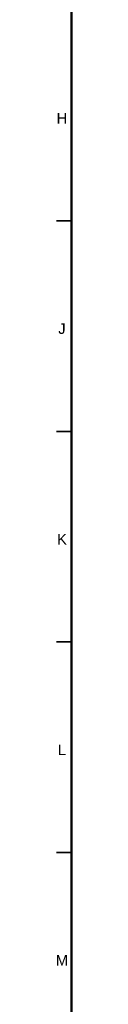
# Model space of a CAD drawing. Header units: millimetres. Extents: x 4 to 1188, y 1 to 840.
# Tile 2 of 123: x 19.5 to 23, y 234.43 to 468.28. Entities that reach past the tile are written whole.
import ezdxf

# ---------------------------------------------------------------- set-up
doc = ezdxf.new("R2010")
doc.units = ezdxf.units.MM
doc.layers.add('256', color=7, linetype='Continuous', true_color=0xffffff)
doc.styles.add('Arial Unicode MS', font='Arial Unicode MS')

msp = doc.modelspace()

# ---------------------------------------------------------------- linework, layer by layer
at = {"layer": '256', "color": 18, "linetype": 'Continuous', "lineweight": 50}
msp.add_line((23, 5), (23, 836), dxfattribs=at)
at = {"layer": '256', "color": 18, "linetype": 'Continuous', "lineweight": 35}
for p, q in [((19.5, 420.5), (23, 420.5)), ((19.5, 370.5), (23, 370.5)), ((19.5, 320.5), (23, 320.5)), ((19.5, 270.5), (23, 270.5))]:
    msp.add_line(p, q, dxfattribs=at)

# ---------------------------------------------------------------- texts
at = {"layer": '256', "color": 18, "linetype": 'Continuous', "lineweight": 13, "char_height": 2.5, "attachment_point": 7, "line_spacing_factor": 1.047437, "style": 'Arial Unicode MS'}
for s, insert in [('\\fArial Unicode MS|b0|i0;\\W1.0000;H', (19.4964, 443.6224)), ('\\fArial Unicode MS|b0|i0;\\W1.0000;J', (19.8844, 393.6224)), ('\\fArial Unicode MS|b0|i0;\\W1.0000;K', (19.5928, 343.6224)), ('\\fArial Unicode MS|b0|i0;\\W1.0000;L', (19.7863, 293.6224)), ('\\fArial Unicode MS|b0|i0;\\W1.0000;M', (19.3029, 243.6224))]:
    msp.add_mtext(s, dxfattribs=dict(at, insert=insert))

doc.saveas('drawing.dxf')
